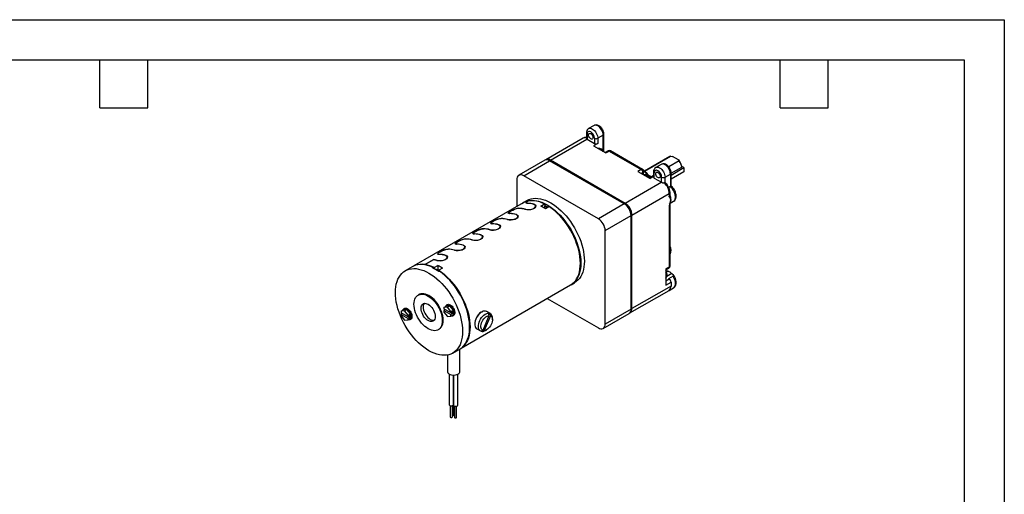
# Model space of a CAD drawing. Header units: inches. Extents: x 0 to 44, y 0 to 34.
# Tile 7 of 7: x 19.4 to 44, y 22.1 to 34. Entities that reach past the tile are written whole.
import ezdxf

# ---------------------------------------------------------------- set-up
doc = ezdxf.new("R2010")
doc.units = ezdxf.units.IN
doc.header["$LTSCALE"] = 4
doc.header["$MEASUREMENT"] = 0
doc.layers.add('TEXT', color=140, linetype='Continuous', lineweight=25)

msp = doc.modelspace()

# ---------------------------------------------------------------- linework, layer by layer
at = {"color": 7, "linetype": 'Continuous'}
for p, q in [((0.0004, 34.0004), (44.0004, 34.0004)), ((44.0004, 34.0004), (44.0004, 0.0004))]:
    msp.add_line(p, q, dxfattribs=at)
for p, q in [((33.7472, 31.3558), (33.6128, 31.2783)), ((33.4729, 31.0388), (32.5395, 30.5)), ((32.6595, 30.4881), (33.5721, 31.0149)), ((33.5559, 31.1668), (33.5559, 31.0358)), ((33.5735, 31.1423), (33.5735, 31.0141)), ((33.5735, 31.0141), (33.7573, 30.908)), ((33.7573, 31.0362), (33.7573, 30.908)), ((33.9765, 31.1137), (33.8422, 31.0362)), ((33.8422, 31.0362), (33.8422, 30.908)), ((33.9765, 30.7269), (33.9765, 31.1137)), ((33.9941, 30.6974), (33.9941, 31.1382)), ((33.8422, 30.908), (33.7357, 30.8465)), ((33.7357, 30.8465), (34.0423, 30.6696)), ((34.0971, 30.7215), (34.0247, 30.6797)), ((34.0423, 30.6696), (34.1271, 30.7186)), ((34.1271, 30.7186), (34.9254, 30.2577)), ((34.9554, 30.2607), (34.1571, 30.7215)), ((35.6462, 30.5819), (35.0126, 30.2161)), ((35.0152, 30.2138), (35.668, 30.5907)), ((35.668, 30.5907), (35.6462, 30.5819)), ((35.668, 30.5907), (35.7088, 30.5834)), ((35.8617, 30.4951), (35.7088, 30.5834)), ((32.5176, 30.4874), (31.8703, 30.1136)), ((31.9902, 30.1018), (32.6376, 30.4755)), ((32.5395, 30.5), (32.5176, 30.4874)), ((32.6376, 30.4755), (32.6595, 30.4881)), ((34.5044, 29.3978), (32.6376, 30.4755)), ((34.5263, 29.4105), (32.6595, 30.4881)), ((35.4273, 30.3859), (35.2929, 30.3084)), ((35.8743, 30.4716), (35.6163, 30.3226)), ((35.6742, 30.1633), (35.9422, 30.318)), ((35.6742, 30.1175), (35.9957, 30.3031)), ((35.8617, 30.4951), (35.8743, 30.4716)), ((35.9422, 30.318), (35.9417, 30.3347)), ((35.9957, 30.3031), (35.9417, 30.3343)), ((35.9957, 30.3031), (35.9957, 30.201)), ((33.857, 29.0241), (31.9902, 30.1018)), ((34.9254, 30.2577), (34.8406, 30.2087)), ((34.8406, 30.2087), (35.1471, 30.0318)), ((34.9255, 30.1597), (34.9679, 30.1842)), ((34.9679, 30.1842), (34.9679, 30.1352)), ((34.9854, 30.1251), (34.9854, 30.2087)), ((35.1814, 30.0715), (35.1048, 30.1157)), ((35.236, 30.083), (35.1471, 30.0318)), ((35.236, 30.103), (35.1814, 30.0715)), ((35.236, 30.1969), (35.236, 30.0687)), ((35.2535, 30.0442), (35.2535, 30.1724)), ((35.2535, 30.0442), (35.4374, 29.9381)), ((35.4374, 29.9381), (35.4374, 30.0663)), ((35.5222, 30.0663), (35.6566, 30.1438)), ((35.5222, 29.9252), (35.5222, 30.0663)), ((35.6566, 30.1438), (35.6566, 29.8293)), ((35.9957, 30.201), (35.6742, 30.0155)), ((35.6742, 29.8418), (35.6742, 30.1683)), ((31.8205, 30.0038), (31.8205, 29.3341)), ((35.4388, 29.9373), (34.5263, 29.4105)), ((35.6566, 29.8293), (35.6166, 29.8062)), ((34.696, 29.1165), (35.6294, 29.6554)), ((35.6294, 29.6554), (35.6294, 29.6053)), ((35.6505, 29.6051), (35.637, 29.6108)), ((35.6427, 29.614), (35.6469, 29.6104)), ((35.6469, 29.6298), (35.6469, 29.6799)), ((35.6565, 29.5961), (35.65, 29.595)), ((35.6553, 29.5759), (35.658, 29.5775)), ((35.6554, 29.5772), (35.6576, 29.5783)), ((31.9755, 29.4236), (29.2464, 27.8481)), ((31.8709, 29.2849), (31.8703, 29.2871)), ((32.0732, 29.4829), (31.9849, 29.4319)), ((32.0506, 29.4236), (32.0523, 29.4172)), ((32.0877, 29.4126), (32.0883, 29.4105)), ((32.2489, 29.3838), (32.2479, 29.3874)), ((32.2905, 29.3369), (32.2868, 29.3506)), ((32.4177, 29.3432), (32.5096, 29.3962)), ((32.5052, 29.2944), (32.5096, 29.297)), ((32.5096, 29.3962), (32.5202, 29.3901)), ((32.5096, 29.3378), (32.5344, 29.352)), ((32.5096, 29.3378), (32.5096, 29.2917)), ((32.5756, 29.2996), (32.5096, 29.3378)), ((32.5202, 29.3901), (32.5202, 29.3439)), ((32.5344, 29.352), (32.6004, 29.3139)), ((32.6263, 29.3289), (32.5344, 29.2758)), ((32.6369, 29.3227), (32.6263, 29.3289)), ((34.5044, 29.3978), (33.857, 29.0241)), ((34.5263, 29.4105), (34.5044, 29.3978)), ((35.6294, 29.3543), (35.6294, 27.8202)), ((35.6469, 27.8447), (35.6469, 29.3788)), ((35.6521, 29.4159), (35.7356, 29.464)), ((35.6703, 29.5051), (35.6616, 29.4508)), ((31.6086, 29.1685), (31.6103, 29.1621)), ((31.6458, 29.1575), (31.6464, 29.1553)), ((31.807, 29.1287), (31.806, 29.1323)), ((31.8485, 29.0817), (31.8449, 29.0955)), ((34.0267, 28.7302), (34.6741, 29.1039)), ((34.6741, 29.1039), (34.696, 29.1165)), ((34.6741, 26.7686), (34.6741, 29.1039)), ((34.696, 26.7812), (34.696, 29.1165)), ((31.1667, 28.9134), (31.1684, 28.9069)), ((31.2038, 28.9023), (31.2044, 28.9002)), ((31.365, 28.8736), (31.3641, 28.8772)), ((31.4066, 28.8266), (31.4029, 28.8404)), ((31.4289, 29.0298), (31.4284, 29.0319)), ((30.7247, 28.6582), (30.7265, 28.6518)), ((30.7619, 28.6472), (30.7625, 28.6451)), ((30.9231, 28.6185), (30.9221, 28.6221)), ((30.9646, 28.5715), (30.961, 28.5853)), ((30.987, 28.7747), (30.9864, 28.7768)), ((34.0267, 26.3949), (34.0267, 28.7302)), ((30.2828, 28.4031), (30.2845, 28.3967)), ((30.32, 28.3921), (30.3205, 28.39)), ((30.4811, 28.3633), (30.4802, 28.3669)), ((30.5227, 28.3164), (30.519, 28.3301)), ((30.545, 28.5196), (30.5445, 28.5217)), ((29.8409, 28.148), (29.8426, 28.1416)), ((29.878, 28.137), (29.8786, 28.1348)), ((30.0392, 28.1082), (30.0382, 28.1118)), ((30.0808, 28.0612), (30.0771, 28.075)), ((30.1031, 28.2644), (30.1025, 28.2666)), ((29.2066, 27.828), (29.0299, 27.726)), ((29.5181, 27.8726), (29.521, 27.8809)), ((29.521, 27.8809), (29.7359, 28.0049)), ((29.5244, 27.8804), (29.5225, 27.875)), ((29.7357, 28.0024), (29.5244, 27.8804)), ((29.6996, 27.8059), (29.7137, 27.8141)), ((29.7137, 27.8141), (29.7137, 27.7993)), ((29.7366, 28.0022), (29.7359, 28.0049)), ((29.7526, 27.8047), (29.742, 27.7863)), ((29.7526, 27.8047), (29.8445, 27.8577)), ((29.8445, 27.8577), (29.8445, 27.7584)), ((33.4059, 27.9136), (33.4059, 27.9258)), ((35.6294, 27.8202), (35.5445, 27.7712)), ((29.7137, 27.7997), (29.742, 27.7863)), ((29.742, 27.7863), (29.742, 27.7852)), ((29.7974, 27.7597), (29.7929, 27.7571)), ((29.8016, 27.752), (29.8124, 27.7582)), ((29.859, 27.7313), (29.8124, 27.7582)), ((29.8282, 27.749), (29.8445, 27.7584)), ((29.859, 27.7313), (29.8463, 27.7239)), ((29.8587, 27.7189), (29.8693, 27.7373)), ((29.8756, 27.7075), (29.8587, 27.7189)), ((29.8587, 27.7189), (29.8587, 27.7156)), ((29.9612, 27.7904), (29.8693, 27.7373)), ((29.887, 27.7141), (29.8728, 27.7059)), ((35.5445, 27.7509), (35.6169, 27.7927)), ((35.5445, 27.7712), (35.5445, 27.367)), ((35.571, 27.7116), (35.5486, 27.7145)), ((35.5543, 27.702), (35.571, 27.7116)), ((35.694, 27.655), (35.5699, 27.5833)), ((35.7215, 27.5918), (35.608, 27.5263)), ((30.4313, 25.7956), (33.1604, 27.371)), ((33.1723, 27.375), (33.2607, 27.426)), ((35.6718, 27.3445), (34.696, 26.7812)), ((35.6294, 27.514), (35.5445, 27.465)), ((35.5445, 27.367), (35.6718, 27.4405)), ((35.608, 27.5263), (35.6294, 27.514)), ((35.6718, 27.4405), (35.6718, 27.3445)), ((29.3736, 27.1306), (29.3524, 27.1183)), ((34.6463, 26.6713), (35.6221, 27.2347)), ((35.6221, 27.2347), (35.7356, 27.3002)), ((29.9974, 26.811), (30.0576, 26.8457)), ((30.1449, 26.8535), (30.0576, 26.8457)), ((30.0813, 26.8808), (30.0668, 26.8724)), ((30.0847, 26.8188), (30.1449, 26.8535)), ((30.2322, 26.7449), (30.1449, 26.8535)), ((32.5783, 27.035), (33.857, 26.2969)), ((28.9257, 26.7152), (28.9859, 26.7499)), ((29.0131, 26.723), (28.9257, 26.7152)), ((28.9257, 26.7152), (28.9257, 26.6772)), ((29.1004, 26.5763), (28.9257, 26.6772)), ((28.9608, 26.6569), (28.9257, 26.6367)), ((28.9257, 26.6367), (28.9257, 26.5987)), ((28.9257, 26.6367), (29.1004, 26.5359)), ((28.9257, 26.5987), (29.0131, 26.4901)), ((29.0733, 26.7577), (28.9859, 26.7499)), ((29.0096, 26.785), (28.9951, 26.7766)), ((29.0131, 26.723), (29.0733, 26.7577)), ((29.1004, 26.6143), (29.0131, 26.723)), ((29.1606, 26.6491), (29.0733, 26.7577)), ((29.1004, 26.6143), (29.1606, 26.6491)), ((29.1004, 26.5763), (29.1004, 26.6143)), ((29.1422, 26.6004), (29.1004, 26.5763)), ((29.1072, 26.5802), (29.1422, 26.56)), ((29.1422, 26.6004), (29.1422, 26.56)), ((29.1606, 26.5326), (29.1606, 26.6491)), ((30.0847, 26.8188), (29.9974, 26.811)), ((29.9974, 26.811), (29.9974, 26.773)), ((30.1721, 26.6722), (29.9974, 26.773)), ((30.0324, 26.7528), (29.9974, 26.7326)), ((29.9974, 26.7326), (30.1721, 26.6317)), ((29.9974, 26.7326), (29.9974, 26.6945)), ((29.9974, 26.6945), (30.0847, 26.5859)), ((30.1721, 26.7102), (30.0847, 26.8188)), ((30.0847, 26.5859), (30.1721, 26.5937)), ((30.1721, 26.7102), (30.2322, 26.7449)), ((30.1721, 26.6722), (30.1721, 26.7102)), ((30.2138, 26.6963), (30.1721, 26.6722)), ((30.2138, 26.6558), (30.1721, 26.6317)), ((30.1721, 26.5937), (30.1721, 26.6317)), ((30.1721, 26.5937), (30.2322, 26.6285)), ((30.1788, 26.676), (30.2138, 26.6558)), ((30.2138, 26.6963), (30.2138, 26.6558)), ((30.223, 26.6018), (30.2375, 26.6101)), ((30.2322, 26.6285), (30.2322, 26.7449)), ((30.9258, 26.692), (30.9575, 26.7032)), ((30.9737, 26.2387), (31.1287, 26.6062)), ((31.1584, 26.6012), (31.0034, 26.2338)), ((31.1585, 26.6553), (31.0673, 26.7079)), ((31.1139, 26.667), (31.111, 26.6686)), ((31.1287, 26.6062), (31.1139, 26.667)), ((31.1242, 26.6244), (31.1408, 26.6637)), ((31.1408, 26.6637), (31.1436, 26.662)), ((31.1436, 26.662), (31.1584, 26.6012)), ((33.977, 26.285), (34.6244, 26.6587)), ((34.6741, 26.7686), (34.0267, 26.3949)), ((34.6244, 26.6587), (34.6463, 26.6713)), ((34.696, 26.7812), (34.6741, 26.7686)), ((29.0131, 26.4901), (29.1004, 26.4979)), ((29.1422, 26.56), (29.1004, 26.5359)), ((29.1004, 26.4979), (29.1004, 26.5359)), ((29.1004, 26.4979), (29.1606, 26.5326)), ((29.1514, 26.506), (29.1659, 26.5143)), ((31.2103, 26.5032), (31.2103, 26.5408)), ((29.8523, 26.2523), (29.8735, 26.2645)), ((30.8173, 26.2749), (30.9085, 26.2222)), ((30.9235, 26.2155), (30.9737, 26.2387)), ((30.9504, 26.2122), (30.9586, 26.2317)), ((30.9532, 26.2105), (30.9504, 26.2122)), ((31.0034, 26.2338), (30.9532, 26.2105)), ((31.0336, 26.2346), (31.0661, 26.2534)), ((30.0825, 25.6206), (30.0825, 25.2113)), ((30.2173, 25.6691), (30.394, 25.7712)), ((30.395, 25.2113), (30.395, 25.7717)), ((30.1291, 25.147), (30.1291, 24.3817)), ((30.2341, 24.3817), (30.2341, 25.1211)), ((30.2364, 25.1211), (30.2364, 24.3695)), ((30.3414, 24.3695), (30.3414, 25.1433)), ((30.2276, 24.3671), (30.2276, 24.123)), ((30.2341, 24.4011), (30.2364, 24.4006)), ((30.1556, 24.3554), (30.1556, 24.0755)), ((30.2076, 24.0755), (30.2076, 24.3554)), ((30.2629, 24.3432), (30.2629, 24.0633)), ((30.3149, 24.0633), (30.3149, 24.3432))]:
    msp.add_line(p, q)
at = {"flags": 128}
for points in [[(33.6131, 31.2785), (33.6332, 31.2858), (33.6564, 31.2867), (33.6816, 31.281), (33.7078, 31.2689), (33.734, 31.2508), (33.7592, 31.2274), (33.7825, 31.1996), (33.8028, 31.1686), (33.8195, 31.1354), (33.8319, 31.1014), (33.8396, 31.0679), (33.8422, 31.0362)], [(33.9765, 31.1137), (33.9739, 31.1455), (33.9663, 31.179), (33.9539, 31.213), (33.9372, 31.2461), (33.9168, 31.2772), (33.8936, 31.3049), (33.8684, 31.3283), (33.8422, 31.3464), (33.816, 31.3586), (33.7907, 31.3643), (33.7675, 31.3634), (33.7472, 31.3558)], [(33.9591, 31.2588), (33.9387, 31.2894), (33.9297, 31.3005), (33.9138, 31.3175), (33.8963, 31.3329), (33.8765, 31.3468), (33.8549, 31.3581), (33.8318, 31.366), (33.8079, 31.3698), (33.7837, 31.3686), (33.7602, 31.3622), (33.7473, 31.355)], [(33.7573, 31.0362), (33.7509, 31.079), (33.7422, 31.1031), (33.7304, 31.1268), (33.7159, 31.1488), (33.6992, 31.1684), (33.6654, 31.1954), (33.6315, 31.2075), (33.6149, 31.2071), (33.6004, 31.2018), (33.5885, 31.1919), (33.5799, 31.1776), (33.5735, 31.1423)], [(33.6095, 31.1215), (33.6123, 31.1398), (33.6202, 31.1532), (33.6326, 31.1604), (33.6481, 31.1605), (33.6654, 31.1537), (33.6826, 31.1406), (33.6982, 31.1225), (33.7106, 31.1011), (33.7185, 31.0785), (33.7212, 31.057)], [(33.7212, 31.057), (33.7185, 31.0386), (33.7106, 31.0252), (33.6982, 31.0181), (33.6826, 31.0179), (33.6654, 31.0247), (33.6481, 31.0378), (33.6326, 31.056), (33.6202, 31.0774), (33.6123, 31.1), (33.6095, 31.1215)], [(35.2932, 30.3086), (35.3133, 30.3159), (35.3365, 30.3168), (35.3617, 30.3111), (35.3879, 30.299), (35.4141, 30.2809), (35.4393, 30.2575), (35.4625, 30.2297), (35.4829, 30.1987), (35.4996, 30.1655), (35.512, 30.1315), (35.5197, 30.098), (35.5222, 30.0663)], [(35.6392, 30.2889), (35.6188, 30.3195), (35.6098, 30.3306), (35.5939, 30.3476), (35.5764, 30.363), (35.5566, 30.3769), (35.535, 30.3882), (35.5119, 30.3961), (35.488, 30.3999), (35.4638, 30.3987), (35.4403, 30.3923), (35.4273, 30.3851)], [(35.6566, 30.1438), (35.654, 30.1756), (35.6464, 30.2091), (35.634, 30.2431), (35.6172, 30.2763), (35.5969, 30.3073), (35.5737, 30.335), (35.5485, 30.3584), (35.5222, 30.3765), (35.496, 30.3887), (35.4708, 30.3944), (35.4476, 30.3935), (35.4273, 30.3859)], [(35.4374, 30.0663), (35.4309, 30.1091), (35.4223, 30.1333), (35.4105, 30.1569), (35.396, 30.1789), (35.3793, 30.1985), (35.3455, 30.2255), (35.3116, 30.2376), (35.295, 30.2372), (35.2805, 30.2319), (35.2686, 30.222), (35.26, 30.2078), (35.2535, 30.1724)], [(35.2896, 30.1516), (35.2923, 30.1699), (35.3003, 30.1833), (35.3126, 30.1905), (35.3282, 30.1907), (35.3455, 30.1838), (35.3627, 30.1707), (35.3783, 30.1526), (35.3907, 30.1312), (35.3986, 30.1086), (35.4013, 30.0871)], [(35.4013, 30.0871), (35.3986, 30.0687), (35.3907, 30.0553), (35.3783, 30.0482), (35.3627, 30.048), (35.3455, 30.0548), (35.3282, 30.068), (35.3126, 30.0861), (35.3003, 30.1075), (35.2923, 30.1301), (35.2896, 30.1516)], [(35.5222, 29.9252), (35.5104, 29.9256), (35.4948, 29.9248)], [(35.5334, 29.9197), (35.531, 29.9221), (35.5222, 29.9252)], [(35.7356, 29.464), (35.7499, 29.4746), (35.7658, 29.4945), (35.7769, 29.5201), (35.7828, 29.5504), (35.7834, 29.5845), (35.7786, 29.6213), (35.7685, 29.6595), (35.7536, 29.698), (35.7342, 29.7354), (35.7111, 29.7705), (35.6849, 29.8021), (35.6566, 29.8293)], [(32.0732, 29.4829), (32.1216, 29.5066), (32.1734, 29.5238), (32.2282, 29.5345), (32.2857, 29.5385), (32.3456, 29.5358), (32.4075, 29.5264), (32.4709, 29.5105), (32.5356, 29.488), (32.6011, 29.4591), (32.667, 29.4241), (32.7328, 29.3831), (32.7983, 29.3363), (32.863, 29.2841), (32.9264, 29.2268), (32.9883, 29.1648), (33.0482, 29.0983), (33.1057, 29.0279), (33.1605, 28.954), (33.2123, 28.877), (33.2607, 28.7973), (33.3055, 28.7156), (33.3463, 28.6322), (33.3829, 28.5478), (33.4151, 28.4628), (33.4427, 28.3777), (33.4655, 28.2931), (33.4834, 28.2095), (33.4963, 28.1274), (33.5041, 28.0473), (33.5066, 27.9697), (33.5041, 27.8951), (33.4963, 27.824), (33.4834, 27.7568), (33.4655, 27.6938), (33.4427, 27.6355), (33.4151, 27.5823), (33.3829, 27.5345), (33.3463, 27.4924), (33.3055, 27.4561), (33.2607, 27.4261), (33.2607, 27.426)], [(35.6259, 29.6052), (35.623, 29.5837), (35.6123, 29.5706), (35.6123, 29.5706)], [(35.623, 29.5839), (35.6232, 29.5838), (35.6399, 29.5865)], [(35.643, 29.5939), (35.6398, 29.5934), (35.6272, 29.5985)], [(35.6294, 29.6053), (35.631, 29.5851), (35.6352, 29.5664), (35.6417, 29.5487), (35.6472, 29.5367), (35.6529, 29.5249), (35.6559, 29.5184), (35.6581, 29.5127), (35.6607, 29.4981), (35.6601, 29.4902), (35.6582, 29.4806), (35.653, 29.4622), (35.6473, 29.4438), (35.6418, 29.4254), (35.633, 29.389), (35.6294, 29.3543)], [(35.6466, 29.6076), (35.6451, 29.5965), (35.6344, 29.5833), (35.6344, 29.5833)], [(35.6518, 29.6034), (35.6475, 29.6194), (35.6469, 29.6298)], [(35.7358, 29.4648), (35.7415, 29.4677), (35.7631, 29.4859), (35.7793, 29.5076), (35.7913, 29.5331), (35.7987, 29.5617), (35.8014, 29.5921), (35.7998, 29.6225), (35.7949, 29.6513), (35.7875, 29.6786), (35.7804, 29.6983), (35.771, 29.72), (35.7576, 29.7457)], [(31.6423, 29.1554), (31.6147, 29.1587), (31.6038, 29.1671), (31.6106, 29.1809), (31.6341, 29.1994), (31.6705, 29.221), (31.7152, 29.2432), (31.7643, 29.2636), (31.8137, 29.2792), (31.8577, 29.2867), (31.8703, 29.2871)], [(31.8668, 29.285), (31.8275, 29.2809), (31.7808, 29.2683), (31.731, 29.2493), (31.6842, 29.2272), (31.6461, 29.2057), (31.6203, 29.1873), (31.6088, 29.1729), (31.6136, 29.1629), (31.6351, 29.158), (31.6458, 29.1575)], [(31.9476, 29.4075), (31.9848, 29.4318), (32.0332, 29.4556), (32.085, 29.4728), (32.1398, 29.4835), (32.1974, 29.4875), (32.2572, 29.4848), (32.3191, 29.4754), (32.3825, 29.4594), (32.4472, 29.437), (32.5127, 29.4081), (32.5786, 29.3731), (32.6444, 29.3321), (32.7099, 29.2853), (32.7746, 29.2331), (32.838, 29.1758), (32.8999, 29.1138), (32.9598, 29.0473), (33.0173, 28.9769), (33.0721, 28.903), (33.1239, 28.8259), (33.1723, 28.7463), (33.2171, 28.6646), (33.2579, 28.5812), (33.2945, 28.4968), (33.3267, 28.4117), (33.3543, 28.3267), (33.3772, 28.2421), (33.3951, 28.1584), (33.4079, 28.0763), (33.4157, 27.9963), (33.4183, 27.9187), (33.4157, 27.8441), (33.4079, 27.773), (33.3951, 27.7057), (33.3772, 27.6428), (33.3543, 27.5845), (33.3267, 27.5313), (33.2945, 27.4835), (33.2579, 27.4413), (33.2171, 27.4051), (33.1723, 27.375), (33.1325, 27.3549)], [(32.2479, 29.3874), (32.2777, 29.3725), (32.292, 29.3503), (32.289, 29.3239), (32.2684, 29.2977), (32.2334, 29.2758), (32.1884, 29.2604), (32.1378, 29.2521), (32.0862, 29.251), (32.04, 29.2567), (32.027, 29.2599)], [(32.0305, 29.2619), (32.0715, 29.2545), (32.1204, 29.2533), (32.1718, 29.2594), (32.2192, 29.2729), (32.2564, 29.2927), (32.2798, 29.3164), (32.288, 29.3413), (32.2798, 29.3643), (32.2556, 29.3815), (32.2444, 29.3854)], [(32.0842, 29.4106), (32.0567, 29.4138), (32.0458, 29.4222), (32.0525, 29.436), (32.076, 29.4545), (32.1024, 29.4706)], [(32.1055, 29.4712), (32.0732, 29.451), (32.0544, 29.4345), (32.0511, 29.4223), (32.0645, 29.4149), (32.0877, 29.4126)], [(33.1604, 27.371), (33.2028, 27.3993), (33.244, 27.4354), (33.281, 27.4774), (33.3135, 27.5252), (33.3413, 27.5785), (33.3644, 27.6368), (33.3825, 27.6999), (33.3954, 27.7674), (33.4033, 27.8387), (33.4059, 27.9136), (33.4033, 27.9915), (33.3954, 28.0719), (33.3825, 28.1543), (33.3644, 28.2383), (33.3413, 28.3232), (33.3135, 28.4086), (33.281, 28.494), (33.244, 28.5787), (33.2028, 28.6623), (33.1577, 28.7442), (33.1089, 28.824), (33.0567, 28.9012), (33.0014, 28.9751), (32.9435, 29.0455), (32.8832, 29.1118), (32.8209, 29.1737), (32.7571, 29.2307), (32.6921, 29.2826), (32.6263, 29.3289)], [(33.4059, 27.9258), (33.4033, 28.0027), (33.3956, 28.082), (33.3828, 28.1634), (33.365, 28.2462), (33.3422, 28.33), (33.3148, 28.4143), (33.2827, 28.4985), (33.2462, 28.5821), (33.2056, 28.6646), (33.1611, 28.7455), (33.113, 28.8242), (33.0615, 28.9004), (33.007, 28.9734), (32.9498, 29.0429), (32.8903, 29.1084), (32.8289, 29.1695), (32.766, 29.2258), (32.7018, 29.277), (32.6369, 29.3227)], [(35.6469, 29.3788), (35.6522, 29.4161), (35.6631, 29.4535)], [(31.806, 29.1323), (31.8358, 29.1174), (31.8501, 29.0952), (31.847, 29.0688), (31.8265, 29.0426), (31.7914, 29.0207), (31.7465, 29.0052), (31.6958, 28.997), (31.6442, 28.9959), (31.5981, 29.0015), (31.585, 29.0048)], [(31.5886, 29.0068), (31.6296, 28.9994), (31.6784, 28.9982), (31.7299, 29.0042), (31.7773, 29.0178), (31.8144, 29.0376), (31.8379, 29.0613), (31.846, 29.0862), (31.8379, 29.1092), (31.8136, 29.1264), (31.8025, 29.1303)], [(31.3641, 28.8772), (31.3939, 28.8623), (31.4082, 28.8401), (31.4051, 28.8137), (31.3845, 28.7875), (31.3495, 28.7655), (31.3045, 28.7501), (31.2539, 28.7418), (31.2023, 28.7407), (31.1561, 28.7464), (31.1431, 28.7496)], [(31.1466, 28.7517), (31.1877, 28.7443), (31.2365, 28.7431), (31.2879, 28.7491), (31.3353, 28.7627), (31.3725, 28.7825), (31.3959, 28.8061), (31.4041, 28.8311), (31.3959, 28.854), (31.3717, 28.8712), (31.3605, 28.8752)], [(31.2003, 28.9003), (31.1728, 28.9035), (31.1619, 28.912), (31.1687, 28.9257), (31.1922, 28.9443), (31.2286, 28.9659), (31.2732, 28.9881), (31.3223, 29.0085), (31.3717, 29.024), (31.4158, 29.0316), (31.4284, 29.0319)], [(31.4248, 29.0299), (31.3856, 29.0258), (31.3388, 29.0132), (31.2891, 28.9942), (31.2423, 28.972), (31.2042, 28.9506), (31.1783, 28.9322), (31.1669, 28.9177), (31.1716, 28.9078), (31.1932, 28.9028), (31.2038, 28.9023)], [(30.9221, 28.6221), (30.9519, 28.6071), (30.9662, 28.5849), (30.9631, 28.5586), (30.9426, 28.5323), (30.9075, 28.5104), (30.8626, 28.495), (30.8119, 28.4867), (30.7603, 28.4856), (30.7142, 28.4913), (30.7011, 28.4945)], [(30.7047, 28.4965), (30.7457, 28.4892), (30.7945, 28.488), (30.846, 28.494), (30.8934, 28.5075), (30.9305, 28.5273), (30.954, 28.551), (30.9622, 28.5759), (30.954, 28.5989), (30.9298, 28.6161), (30.9186, 28.62)], [(30.7584, 28.6452), (30.7308, 28.6484), (30.72, 28.6568), (30.7267, 28.6706), (30.7502, 28.6892), (30.7866, 28.7107), (30.8313, 28.733), (30.8804, 28.7533), (30.9298, 28.7689), (30.9738, 28.7765), (30.9864, 28.7768)], [(30.9829, 28.7748), (30.9436, 28.7707), (30.8969, 28.7581), (30.8471, 28.739), (30.8003, 28.7169), (30.7622, 28.6955), (30.7364, 28.6771), (30.7249, 28.6626), (30.7297, 28.6527), (30.7512, 28.6477), (30.7619, 28.6472)], [(30.4802, 28.3669), (30.51, 28.352), (30.5243, 28.3298), (30.5212, 28.3034), (30.5006, 28.2772), (30.4656, 28.2553), (30.4207, 28.2399), (30.37, 28.2316), (30.3184, 28.2305), (30.2723, 28.2361), (30.2592, 28.2394)], [(30.2627, 28.2414), (30.3038, 28.234), (30.3526, 28.2328), (30.4041, 28.2389), (30.4515, 28.2524), (30.4886, 28.2722), (30.512, 28.2959), (30.5202, 28.3208), (30.512, 28.3438), (30.4878, 28.361), (30.4766, 28.3649)], [(30.3164, 28.39), (30.2889, 28.3933), (30.278, 28.4017), (30.2848, 28.4155), (30.3083, 28.434), (30.3447, 28.4556), (30.3893, 28.4778), (30.4384, 28.4982), (30.4878, 28.5138), (30.5319, 28.5213), (30.5445, 28.5217)], [(30.5409, 28.5197), (30.5017, 28.5156), (30.4549, 28.503), (30.4052, 28.4839), (30.3584, 28.4618), (30.3203, 28.4404), (30.2945, 28.4219), (30.283, 28.4075), (30.2877, 28.3975), (30.3093, 28.3926), (30.32, 28.3921)], [(30.0382, 28.1118), (30.068, 28.0969), (30.0823, 28.0747), (30.0793, 28.0483), (30.0587, 28.0221), (30.0237, 28.0002), (29.9787, 27.9847), (29.928, 27.9764), (29.8764, 27.9754), (29.8303, 27.981), (29.8173, 27.9842)], [(29.8208, 27.9863), (29.8618, 27.9789), (29.9107, 27.9777), (29.9621, 27.9837), (30.0095, 27.9973), (30.0467, 28.0171), (30.0701, 28.0408), (30.0783, 28.0657), (30.0701, 28.0886), (30.0459, 28.1059), (30.0347, 28.1098)], [(29.8745, 28.1349), (29.847, 28.1382), (29.8361, 28.1466), (29.8428, 28.1603), (29.8663, 28.1789), (29.9027, 28.2005), (29.9474, 28.2227), (29.9965, 28.2431), (30.0459, 28.2587), (30.09, 28.2662), (30.1025, 28.2666)], [(30.099, 28.2645), (30.0597, 28.2604), (30.013, 28.2478), (29.9633, 28.2288), (29.9164, 28.2067), (29.8783, 28.1852), (29.8525, 28.1668), (29.841, 28.1524), (29.8458, 28.1424), (29.8674, 28.1375), (29.878, 28.137)], [(35.6566, 28.2045), (35.654, 28.2363), (35.6469, 28.2679)], [(35.6469, 28.1524), (35.654, 28.1758), (35.6566, 28.2045)], [(29.7137, 27.8141), (29.6481, 27.841), (29.5835, 27.8615), (29.5202, 27.8754), (29.4587, 27.8826), (29.3993, 27.883), (29.3424, 27.8767), (29.2883, 27.8637), (29.2375, 27.8441), (29.2066, 27.828)], [(35.6169, 27.7928), (35.6261, 27.7992), (35.6389, 27.8147)], [(30.4633, 26.2128), (30.4607, 26.1382), (30.4529, 26.0671), (30.4401, 25.9998), (30.4222, 25.9369), (30.3993, 25.8786), (30.3717, 25.8254), (30.3395, 25.7776), (30.3029, 25.7354), (30.2621, 25.6992), (30.2173, 25.6691), (30.1689, 25.6454), (30.1171, 25.6282), (30.0623, 25.6175), (30.0048, 25.6135), (29.9449, 25.6162), (29.883, 25.6256), (29.8196, 25.6415), (29.7549, 25.664), (29.6894, 25.6929), (29.6236, 25.7279), (29.5577, 25.7689), (29.4922, 25.8157), (29.4275, 25.8679), (29.3641, 25.9252), (29.3022, 25.9872), (29.2424, 26.0537), (29.1848, 26.1241), (29.13, 26.198), (29.0782, 26.275), (29.0298, 26.3547), (28.9851, 26.4364), (28.9442, 26.5198), (28.9076, 26.6042), (28.8754, 26.6892), (28.8478, 26.7743), (28.825, 26.8589), (28.8071, 26.9425), (28.7942, 27.0246), (28.7865, 27.1047), (28.7839, 27.1823), (28.7865, 27.2569), (28.7942, 27.328), (28.8071, 27.3953), (28.825, 27.4582), (28.8478, 27.5165), (28.8754, 27.5697), (28.9076, 27.6175), (28.9442, 27.6597), (28.9851, 27.6959), (29.0298, 27.726), (29.0782, 27.7497), (29.13, 27.7669), (29.1848, 27.7776), (29.2424, 27.7816), (29.3022, 27.7789), (29.3641, 27.7695), (29.4275, 27.7536), (29.4922, 27.7311), (29.5577, 27.7022), (29.6236, 27.6672), (29.6894, 27.6262), (29.7549, 27.5794), (29.8196, 27.5272), (29.883, 27.4699), (29.9449, 27.4079), (30.0048, 27.3414), (30.0623, 27.271), (30.1171, 27.1971), (30.1689, 27.1201), (30.2173, 27.0404), (30.2621, 26.9587), (30.3029, 26.8753), (30.3395, 26.7909), (30.3717, 26.7058), (30.3993, 26.6208), (30.4222, 26.5362), (30.4401, 26.4526), (30.4529, 26.3705), (30.4607, 26.2904), (30.4633, 26.2128)], [(29.859, 27.7313), (29.8632, 27.7284), (29.8637, 27.7279)], [(29.8693, 27.7373), (29.9351, 27.691), (30.0001, 27.6392), (30.0639, 27.5821), (30.1262, 27.5203), (30.1865, 27.4539), (30.2444, 27.3835), (30.2997, 27.3096), (30.3519, 27.2324), (30.4007, 27.1527), (30.4458, 27.0707), (30.487, 26.9871), (30.524, 26.9024), (30.5565, 26.817), (30.5843, 26.7316), (30.6074, 26.6467), (30.6254, 26.5627), (30.6384, 26.4803), (30.6463, 26.3999), (30.6489, 26.322), (30.6463, 26.2471), (30.6384, 26.1758), (30.6254, 26.1083), (30.6074, 26.0452), (30.5843, 25.9869), (30.5565, 25.9336), (30.524, 25.8858), (30.487, 25.8438), (30.4645, 25.8229)], [(30.394, 25.7712), (30.4192, 25.787), (30.462, 25.8206), (30.5007, 25.8604), (30.535, 25.906), (30.5648, 25.9571), (30.5898, 26.0135), (30.6099, 26.0748), (30.625, 26.1406), (30.6349, 26.2106), (30.6396, 26.2841), (30.6391, 26.3609), (30.6334, 26.4404), (30.6225, 26.5222), (30.6065, 26.6057), (30.5854, 26.6904), (30.5595, 26.7757), (30.5288, 26.8612), (30.4937, 26.9464), (30.4542, 27.0306), (30.4106, 27.1134), (30.3632, 27.1942), (30.3123, 27.2726), (30.2583, 27.348), (30.2014, 27.42), (30.142, 27.4881), (30.0804, 27.552), (30.0172, 27.6112), (29.9525, 27.6653), (29.887, 27.7141)], [(35.571, 27.7116), (35.5865, 27.7162), (35.6041, 27.7142), (35.6207, 27.7074), (35.638, 27.6965), (35.6673, 27.674), (35.694, 27.655)], [(35.694, 27.655), (35.7128, 27.6411), (35.7276, 27.6255), (35.7322, 27.6165), (35.7332, 27.608), (35.7299, 27.5993), (35.7263, 27.5953), (35.7215, 27.5918)], [(35.7356, 27.3002), (35.7457, 27.3071), (35.7623, 27.3252), (35.7744, 27.3488), (35.7816, 27.3772), (35.7838, 27.4096), (35.7808, 27.4448), (35.7728, 27.4818), (35.7599, 27.5194), (35.7426, 27.5565), (35.7215, 27.5918)], [(35.7337, 27.2999), (35.7415, 27.3038), (35.7631, 27.3221), (35.7793, 27.3437), (35.7913, 27.3692), (35.7987, 27.3979), (35.8014, 27.4283), (35.7998, 27.4587), (35.7949, 27.4875), (35.7875, 27.5148), (35.7804, 27.5345), (35.771, 27.5562), (35.7576, 27.5818)], [(29.2488, 26.8894), (29.2514, 26.9371), (29.2591, 26.9812), (29.2718, 27.0209), (29.2893, 27.0558), (29.3114, 27.0852), (29.3377, 27.1088), (29.3679, 27.1262), (29.4015, 27.1372), (29.438, 27.1417), (29.477, 27.1394), (29.5177, 27.1306), (29.5597, 27.1152), (29.6023, 27.0936), (29.645, 27.066), (29.687, 27.0329), (29.7277, 26.9947), (29.7667, 26.952), (29.8032, 26.9054), (29.8368, 26.8556), (29.867, 26.8033), (29.8933, 26.7493), (29.9154, 26.6943), (29.9329, 26.6392), (29.9456, 26.5848), (29.9533, 26.5319), (29.9559, 26.4812), (29.9533, 26.4335), (29.9456, 26.3894), (29.9329, 26.3497), (29.9154, 26.3148), (29.8933, 26.2854), (29.867, 26.2618), (29.8368, 26.2444), (29.8032, 26.2334), (29.7667, 26.2289), (29.7277, 26.2312), (29.687, 26.24), (29.645, 26.2554), (29.6023, 26.277), (29.5597, 26.3046), (29.5177, 26.3377), (29.477, 26.3759), (29.438, 26.4186), (29.4015, 26.4652), (29.3679, 26.5151), (29.3377, 26.5673), (29.3114, 26.6214), (29.2893, 26.6763), (29.2718, 26.7314), (29.2591, 26.7858), (29.2514, 26.8387), (29.2488, 26.8894)], [(29.8735, 26.2645), (29.8882, 26.274), (29.9145, 26.2977), (29.9366, 26.3271), (29.9541, 26.3619), (29.9668, 26.4017), (29.9745, 26.4457), (29.9771, 26.4934), (29.9745, 26.5441), (29.9668, 26.5971), (29.9541, 26.6515), (29.9366, 26.7066), (29.9145, 26.7615), (29.8882, 26.8155), (29.858, 26.8678), (29.8244, 26.9176), (29.7879, 26.9642), (29.7489, 27.0069), (29.7082, 27.0451), (29.6662, 27.0782), (29.6236, 27.1058), (29.5809, 27.1274), (29.539, 27.1428), (29.4982, 27.1517), (29.4593, 27.1539), (29.4227, 27.1495), (29.3891, 27.1385), (29.3736, 27.1306)], [(29.7791, 26.5833), (29.7764, 26.5494), (29.7685, 26.5196), (29.7554, 26.4949), (29.7378, 26.4759), (29.716, 26.4633), (29.6907, 26.4575), (29.6628, 26.4586), (29.633, 26.4665), (29.6023, 26.4812), (29.5717, 26.502), (29.5419, 26.5284), (29.514, 26.5595), (29.4887, 26.5945), (29.4669, 26.6323), (29.4493, 26.6716), (29.4362, 26.7114), (29.4283, 26.7504), (29.4256, 26.7874), (29.4283, 26.8212), (29.4362, 26.851), (29.4493, 26.8757), (29.4669, 26.8947), (29.4887, 26.9073), (29.514, 26.9131), (29.5419, 26.912), (29.5717, 26.9041), (29.6023, 26.8894), (29.633, 26.8686), (29.6628, 26.8422), (29.6907, 26.8111), (29.716, 26.7761), (29.7378, 26.7383), (29.7554, 26.699), (29.7685, 26.6592), (29.7764, 26.6202), (29.7791, 26.5833)], [(29.5067, 26.9122), (29.5023, 26.9064), (29.4893, 26.8816), (29.4813, 26.8519), (29.4786, 26.818), (29.4813, 26.781), (29.4893, 26.742), (29.5023, 26.7022), (29.52, 26.6629), (29.5418, 26.6251), (29.567, 26.5902), (29.5949, 26.559), (29.6247, 26.5326), (29.6554, 26.5118), (29.6861, 26.4972), (29.7158, 26.4892), (29.7438, 26.4881), (29.751, 26.489)], [(30.0392, 26.8351), (30.0446, 26.8486), (30.057, 26.8651), (30.0734, 26.8756), (30.0932, 26.8797), (30.1154, 26.8771), (30.1389, 26.868), (30.1628, 26.8527), (30.1858, 26.832), (30.2069, 26.8069), (30.2251, 26.7785), (30.2396, 26.7482), (30.2496, 26.7174), (30.2547, 26.6875), (30.2547, 26.6599), (30.2496, 26.6359), (30.2396, 26.6167), (30.2251, 26.6031), (30.2069, 26.5957), (30.1858, 26.595), (30.1769, 26.5965)], [(30.0813, 26.8808), (30.0879, 26.884), (30.1076, 26.8881), (30.1298, 26.8855), (30.1534, 26.8763), (30.1773, 26.861), (30.2003, 26.8404), (30.2214, 26.8153), (30.2396, 26.7869), (30.2541, 26.7566), (30.2641, 26.7258), (30.2692, 26.6958), (30.2692, 26.6683), (30.2641, 26.6443), (30.2541, 26.625), (30.2396, 26.6114), (30.2375, 26.6101)], [(28.9675, 26.7393), (28.973, 26.7527), (28.9853, 26.7693), (29.0017, 26.7798), (29.0215, 26.7839), (29.0437, 26.7813), (29.0673, 26.7721), (29.0911, 26.7569), (29.1142, 26.7362), (29.1353, 26.7111), (29.1535, 26.6827), (29.1679, 26.6524), (29.178, 26.6216), (29.1831, 26.5917), (29.1831, 26.5641), (29.178, 26.5401), (29.1679, 26.5209), (29.1535, 26.5072), (29.1353, 26.4999), (29.1142, 26.4991), (29.1052, 26.5007)], [(29.0096, 26.785), (29.0162, 26.7882), (29.036, 26.7922), (29.0582, 26.7896), (29.0818, 26.7805), (29.1056, 26.7652), (29.1286, 26.7446), (29.1497, 26.7194), (29.1679, 26.6911), (29.1824, 26.6608), (29.1924, 26.6299), (29.1976, 26.6), (29.1976, 26.5724), (29.1924, 26.5485), (29.1824, 26.5292), (29.1679, 26.5156), (29.1659, 26.5143)], [(31.0673, 26.7079), (31.0624, 26.7106), (31.038, 26.7183), (31.0107, 26.7191), (30.9814, 26.713), (30.9509, 26.7002), (30.9201, 26.6811), (30.89, 26.6562), (30.8614, 26.6262), (30.8354, 26.5922), (30.8125, 26.5551), (30.7937, 26.5161), (30.7793, 26.4763), (30.7699, 26.437), (30.7657, 26.3993), (30.7669, 26.3645), (30.7735, 26.3335), (30.7851, 26.3073), (30.8016, 26.2866), (30.8173, 26.2749)], [(30.9235, 26.2155), (30.9013, 26.2269), (30.8831, 26.2447), (30.8693, 26.2683), (30.8605, 26.297), (30.8569, 26.3299), (30.8585, 26.3661), (30.8653, 26.4044), (30.8772, 26.4437), (30.8937, 26.4829), (30.9144, 26.5208), (30.9387, 26.5563), (30.9658, 26.5882), (30.9949, 26.6157), (31.0252, 26.6378), (31.0557, 26.6541), (31.0856, 26.6639), (31.1139, 26.667)], [(30.9737, 26.2387), (30.9542, 26.2503), (30.9388, 26.2681), (30.9281, 26.2916), (30.9226, 26.3199), (30.9224, 26.3519), (30.9275, 26.3864), (30.9378, 26.4222), (30.9529, 26.4579), (30.9721, 26.4921), (30.9949, 26.5237), (31.0203, 26.5515), (31.0473, 26.5743), (31.0751, 26.5915), (31.1026, 26.6022), (31.1287, 26.6062)], [(31.1584, 26.6012), (31.178, 26.5897), (31.1933, 26.5718), (31.204, 26.5483), (31.2095, 26.52), (31.2097, 26.4881), (31.2046, 26.4535), (31.1943, 26.4178), (31.1793, 26.3821), (31.16, 26.3478), (31.1373, 26.3162), (31.1119, 26.2885), (31.0848, 26.2656), (31.057, 26.2485), (31.0295, 26.2377), (31.0034, 26.2338)], [(30.0825, 25.2113), (30.0843, 25.1976), (30.093, 25.1788), (30.1085, 25.1614), (30.1301, 25.1464), (30.1568, 25.1345), (30.1873, 25.1261), (30.2202, 25.1217), (30.254, 25.1215), (30.2871, 25.1255), (30.3179, 25.1335), (30.345, 25.1451), (30.3671, 25.1599), (30.3833, 25.177), (30.3927, 25.1957), (30.395, 25.2113)], [(30.1291, 24.3817), (30.1313, 24.3731), (30.1408, 24.3627), (30.1566, 24.3551), (30.1761, 24.3516), (30.1965, 24.3527), (30.2146, 24.3582), (30.2278, 24.3673)], [(30.2278, 24.3673), (30.2338, 24.3785), (30.2341, 24.3817)], [(30.2364, 24.3695), (30.2385, 24.3609), (30.2481, 24.3504), (30.2638, 24.3429), (30.2834, 24.3394), (30.3038, 24.3404), (30.3219, 24.3459), (30.335, 24.355)], [(30.335, 24.355), (30.3411, 24.3663), (30.3414, 24.3695)], [(30.2276, 24.123), (30.2287, 24.1188), (30.2334, 24.1136), (30.2412, 24.1098), (30.2509, 24.1081), (30.261, 24.1086), (30.2629, 24.109)], [(30.1556, 24.0755), (30.1567, 24.0713), (30.1614, 24.0661), (30.1692, 24.0623), (30.1789, 24.0606), (30.189, 24.0611), (30.198, 24.0639), (30.2045, 24.0684)], [(30.2045, 24.0684), (30.2075, 24.0739), (30.2076, 24.0755)], [(30.2629, 24.0633), (30.264, 24.059), (30.2687, 24.0539), (30.2765, 24.0501), (30.2862, 24.0484), (30.2963, 24.0489), (30.3052, 24.0516), (30.3117, 24.0561)], [(30.3117, 24.0561), (30.3147, 24.0617), (30.3149, 24.0633)]]:
    msp.add_lwpolyline(points, dxfattribs=at)
for centre, radius, start, end in [((33.6712, 31.1779), 0.1153, 119.96088, 185.60312), ((33.7612, 31.1371), 0.2324, 0.32265, 31.58865), ((33.5198, 30.9496), 0.1008, 67.87777, 117.72212), ((33.534, 30.9373), 0.1182, 79.3073, 120.75094), ((33.5859, 31.1698), 0.0302, 185.93993, 245.60394), ((33.5832, 31.0402), 0.0276, 189.25141, 246.29703), ((33.601, 31.0619), 0.0552, 238.32747, 240.00976), ((33.7997, 31.118), 0.0922, 242.60967, 297.39033), ((33.9647, 31.1407), 0.0295, 293.6517, 355.47592), ((33.7997, 30.9899), 0.0922, 242.60967, 297.39033), ((33.854, 30.6505), 0.1342, 25.55862, 94.44676), ((33.8646, 30.6413), 0.1444, 21.68804, 98.32766), ((32.5892, 30.3902), 0.1206, 54.34106, 114.34848), ((34.1096, 30.694), 0.0302, 54.38242, 114.30712), ((34.1267, 30.6778), 0.0527, 55.11681, 124.0726), ((34.1447, 30.694), 0.0302, 65.69288, 125.61758), ((32.5677, 30.3811), 0.1175, 53.47043, 115.21911), ((32.5673, 30.3775), 0.1206, 54.34106, 114.34848), ((34.575, 29.7125), 0.6676, 29.18016, 65.11193), ((35.3513, 30.208), 0.1154, 119.96269, 185.6095), ((35.4412, 30.1672), 0.2324, 0.32265, 31.58865), ((35.5696, 30.2494), 0.3818, 12.90416, 40.06658), ((35.5422, 30.2329), 0.409, 12.0168, 35.7009), ((31.9245, 30.0196), 0.1052, 51.32581, 188.68494), ((34.943, 30.2331), 0.0302, 65.90588, 125.599), ((34.8758, 30.18), 0.0922, 2.60548, 57.39452), ((34.9289, 30.2104), 0.0563, 358.31685, 62.28282), ((34.956, 30.2113), 0.0296, 293.69146, 355.03976), ((34.4561, 29.6238), 0.7978, 35.15881, 48.47941), ((35.0011, 29.9838), 0.1374, 26.47231, 93.53307), ((35.0137, 29.978), 0.1444, 21.68804, 98.32766), ((35.1653, 30.1175), 0.0487, 229.32387, 289.23025), ((35.2661, 30.2), 0.0303, 186.1839, 245.58258), ((35.266, 30.0717), 0.0302, 185.6948, 245.62534), ((35.4798, 30.1482), 0.0922, 242.60967, 297.39033), ((35.6448, 30.1709), 0.0295, 293.6517, 355.47592), ((35.4664, 29.9883), 0.058, 240.00941, 241.63653), ((35.49, 30.0351), 0.1104, 242.36346, 272.47241), ((35.254, 29.6362), 0.3759, 2.9267, 50.16036), ((35.3245, 29.6825), 0.3165, 28.86235, 48.63368), ((35.341, 29.6759), 0.3055, 0.77114, 31.44262), ((35.6414, 29.8683), 0.0419, 291.31413, 320.76747), ((35.4824, 29.5917), 0.3153, 29.2262, 52.60423), ((35.6175, 29.6824), 0.0295, 293.6501, 355.49363), ((35.6169, 29.6328), 0.0302, 294.37466, 354.30518), ((35.3834, 29.5012), 0.287, 0.79069, 21.84424), ((31.8507, 28.66), 0.6253, 73.62671, 88.52939), ((31.8542, 28.662), 0.6253, 73.62671, 88.52939), ((32.1783, 29.0707), 0.407, 100.75082, 119.89239), ((32.0681, 28.7855), 0.6253, 73.62671, 88.52939), ((32.0717, 28.7875), 0.6253, 73.62671, 88.52939), ((32.1947, 28.8251), 0.6522, 61.13136, 97.86592), ((31.9189, 28.3444), 1.1164, 56.54359, 63.46179), ((34.3072, 29.088), 0.3672, 2.4764, 57.5236), ((34.3291, 29.1007), 0.3672, 2.4764, 57.5236), ((35.6201, 29.3788), 0.0262, 290.78342, 69.21658), ((31.6262, 28.5304), 0.6253, 73.62671, 88.52939), ((31.6297, 28.5324), 0.6253, 73.62671, 88.52939), ((31.1843, 28.2753), 0.6253, 73.62671, 88.52939), ((31.1878, 28.2773), 0.6253, 73.62671, 88.52939), ((31.4088, 28.4049), 0.6253, 73.62671, 88.52939), ((31.4123, 28.4069), 0.6253, 73.62671, 88.52939), ((33.6598, 28.7143), 0.3672, 2.4763, 57.5237), ((30.7423, 28.0201), 0.6253, 73.62671, 88.52939), ((30.7459, 28.0222), 0.6253, 73.62671, 88.52939), ((30.9668, 28.1497), 0.6253, 73.62671, 88.52939), ((30.9704, 28.1518), 0.6253, 73.62671, 88.52939), ((30.3004, 27.765), 0.6253, 73.62671, 88.52939), ((30.3039, 27.767), 0.6253, 73.62671, 88.52939), ((30.5249, 27.8946), 0.6253, 73.62671, 88.52939), ((30.5284, 27.8966), 0.6253, 73.62671, 88.52939), ((35.4857, 28.2393), 0.1875, 329.31047, 30.68953), ((29.8584, 27.5099), 0.6253, 73.62671, 88.52939), ((29.862, 27.5119), 0.6253, 73.62671, 88.52939), ((30.0829, 27.6395), 0.6253, 73.62671, 88.52939), ((30.0865, 27.6415), 0.6253, 73.62671, 88.52939), ((29.4392, 27.4052), 0.4827, 80.23894, 108.42429), ((29.3912, 27.0975), 0.7941, 62.92906, 80.3471), ((29.2295, 26.7916), 1.1179, 54.8698, 65.13558), ((29.6287, 27.3293), 0.6815, 73.94204, 80.97361), ((29.6329, 27.3338), 0.6791, 73.93332, 81.27381), ((29.3457, 26.8589), 1.1164, 56.54359, 63.46179), ((35.6008, 27.8166), 0.0288, 304.05635, 7.25583), ((35.6169, 27.8477), 0.0302, 294.37466, 354.3052), ((35.5978, 27.8413), 0.049, 327.03464, 3.90703), ((29.8036, 27.7459), 0.0151, 54.38242, 114.30712), ((29.4396, 26.9284), 0.9235, 61.72833, 63.99513), ((35.4315, 27.6328), 0.1438, 320.48275, 38.2126), ((35.5665, 27.608), 0.1123, 70.70825, 101.30174), ((35.4182, 27.6185), 0.1474, 328.98938, 31.01062), ((35.5055, 27.442), 0.2882, 29.018, 40.70998), ((35.5516, 27.3327), 0.1207, 305.69804, 5.62038), ((35.5797, 27.4363), 0.0922, 2.60548, 57.39452), ((31.0685, 26.4608), 0.2717, 121.67044, 160.52991), ((31.1105, 26.5734), 0.0952, 71.46321, 89.67819), ((31.0889, 26.5529), 0.1221, 354.29393, 63.35066), ((34.5573, 26.7552), 0.1175, 304.77892, 6.53326), ((34.5541, 26.7567), 0.1206, 305.64976, 5.66242), ((34.5793, 26.7679), 0.1175, 304.77892, 6.53326), ((33.9227, 26.379), 0.1052, 231.32581, 8.68494), ((30.9511, 26.3094), 0.0972, 254.44333, 269.55234), ((30.9484, 26.3727), 0.1622, 271.70414, 301.67495)]:
    msp.add_arc(centre, radius, start, end)
at = {"layer": 'TEXT'}
for p, q in [((1, 33), (43, 33)), ((21.4, 31.8), (21.4, 33)), ((22.6, 31.8), (22.6, 33)), ((38.4, 31.8), (38.4, 33)), ((39.6, 31.8), (39.6, 33)), ((43, 33), (43, 1)), ((21.4, 31.8), (22.6, 31.8)), ((38.4, 31.8), (39.6, 31.8))]:
    msp.add_line(p, q, dxfattribs=at)

doc.saveas('drawing.dxf')
